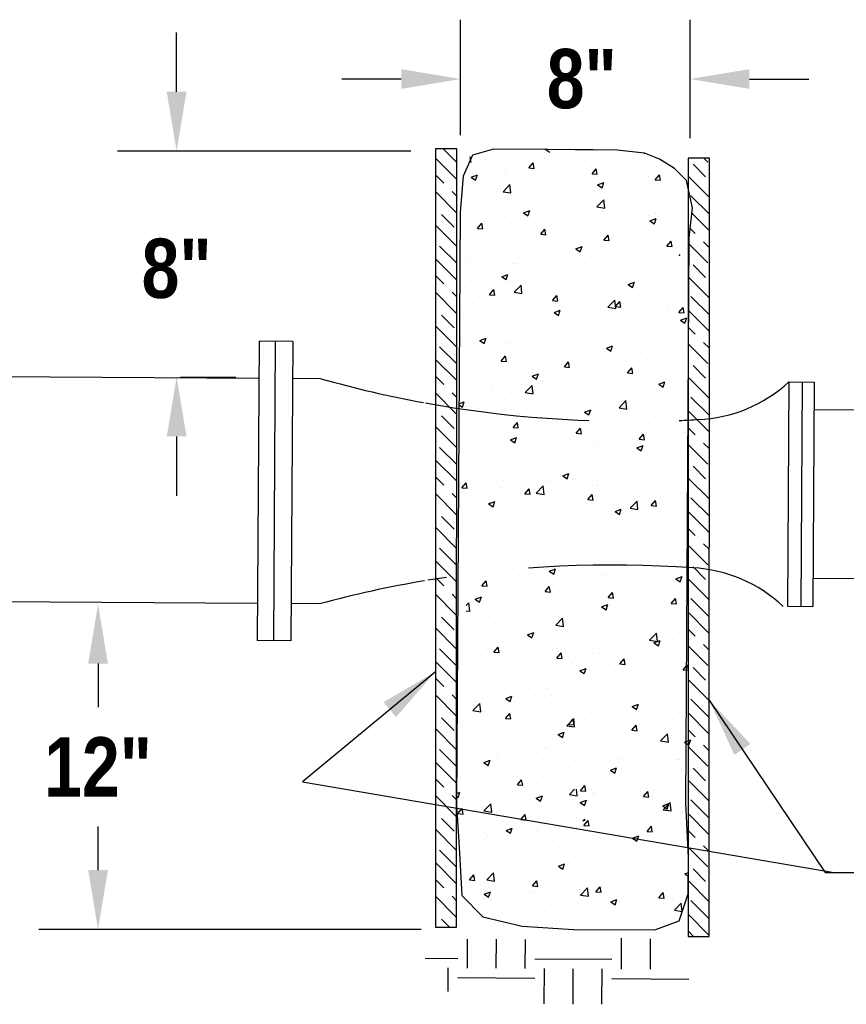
# Model space of a CAD drawing. Extents: x -4.5 to 4, y -4.5 to 6.5.
# Tile 170 of 173: x 1.1 to 2.4, y -2.2 to -0.7. Entities that reach past the tile are written whole.
import ezdxf

# ---------------------------------------------------------------- set-up
doc = ezdxf.new("R2010")
doc.units = 0
doc.header["$MEASUREMENT"] = 0
doc.linetypes.add('HIDDEN', pattern=[0.375, 0.25, -0.125])
doc.layers.get('0').update_dxf_attribs({"linetype": 'CONTINUOUS'})
doc.layers.get('DEFPOINTS').update_dxf_attribs({"linetype": 'CONTINUOUS'})
for name, color, linetype in [('DETAILS', 7, 'CONTINUOUS'), ('DIMENSIONS', 7, 'CONTINUOUS'), ('WATERLINE', 5, 'CONTINUOUS')]:
    doc.layers.add(name, color=color, linetype=linetype)
doc.styles.add('TECHNICAL', font='techb___.ttf')
doc.dimstyles.get("Standard").update_dxf_attribs({"dimtxt": 0.18, "dimasz": 0.18, "dimexe": 0.18, "dimexo": 0.0625, "dimgap": 0.09, "dimtad": 0, "dimtih": 1, "dimtoh": 1, "dimdec": 4, "dimzin": 0, "dimdsep": 46, "dimtxsty": 'Standard', "dimcen": 0.09, "dimadec": 0, "dimazin": 0, "dimtfac": 1, "dimtdec": 4, "dimtofl": 0, "dimtmove": 0, "dimatfit": 3, "dimfxl": 1, "dimtolj": 1, "dimtzin": 0, "dimarcsym": 0})
pattern_1 = [(135, (0.07666, -2.59045), (0.0381838, 0.0381838), [0.09, -0.018]), (135, (0.102116, -2.59045), (0.0381838, 0.0381838), [0.054, -0.0135, 0.027, -0.0135]), (135, (0.133936, -2.596814), (0.0381838, 0.0381838), [0.09, -0.018])]

# ---------------------------------------------------------------- blocks, each defined once
blk = doc.blocks.new('*X1')
at = {"color": 0}
for p, q in [((509.5, 299.52), (509.5, 299.52)), ((506.27, 298.4), (506.27, 298.4)), ((510.45, 298.14), (511.16, 298.41)), ((510.95, 297.81), (511.16, 298.41)), ((514.84, 299.29), (514.84, 299.29)), ((515.91, 298.8), (515.91, 298.8)), ((518.84, 298.56), (518.84, 298.56)), ((520.18, 299.07), (520.18, 299.07)), ((520.96, 299.44), (520.96, 299.44)), ((521.34, 298.89), (521.34, 298.89)), ((522.52, 298.67), (522.52, 298.67)), ((525.13, 299.39), (525.13, 299.39)), ((525.52, 298.84), (525.52, 298.84)), ((505.58, 297.35), (505.58, 297.35)), ((510.45, 298.14), (510.95, 297.81)), ((510.77, 298.1), (510.77, 298.1)), ((511.61, 298.18), (511.61, 298.18)), ((512.52, 297.73), (512.52, 297.73)), ((516.69, 297.67), (516.69, 297.67)), ((516.95, 297.95), (516.95, 297.95)), ((522.29, 297.72), (522.29, 297.72)), ((524.83, 297.34), (525.53, 297.61)), ((524.83, 297.34), (525.32, 297.01)), ((525.32, 297), (525.53, 297.61)), ((502.81, 296.43), (503.29, 297.01)), ((502.81, 296.43), (503.41, 296.38)), ((503.41, 296.38), (503.29, 297.01)), ((506.23, 296.9), (506.23, 296.9)), ((508.73, 297.23), (508.73, 297.23)), ((509.98, 295.81), (510.46, 296.38)), ((510.58, 295.75), (510.46, 296.38)), ((510.86, 296.67), (510.86, 296.67)), ((526.03, 296.86), (526.03, 296.86)), ((502.05, 294.92), (502.75, 295.18)), ((502.55, 294.58), (502.75, 295.18)), ((505.03, 295.66), (505.03, 295.66)), ((509.98, 295.81), (510.58, 295.75)), ((515.79, 295.47), (515.79, 295.47)), ((517.16, 295.18), (517.64, 295.75)), ((517.16, 295.18), (517.75, 295.13)), ((517.75, 295.13), (517.64, 295.75)), ((520.84, 296.11), (520.84, 296.11)), ((522.5, 295.45), (522.5, 295.45)), ((524.33, 294.55), (524.81, 295.13)), ((524.93, 294.5), (524.81, 295.13)), ((501.04, 294.18), (501.32, 294.48)), ((501.43, 293.53), (501.32, 294.48)), ((502.05, 294.92), (502.55, 294.58)), ((502.18, 294.66), (502.18, 294.66)), ((505.46, 294.02), (505.46, 294.02)), ((507.51, 294.44), (507.51, 294.44)), ((510.65, 294.77), (510.65, 294.77)), ((512.85, 294.21), (512.85, 294.21)), ((516.2, 294.62), (516.2, 294.62)), ((516.42, 294.12), (517.12, 294.38)), ((516.42, 294.12), (516.92, 293.78)), ((516.92, 293.78), (517.12, 294.38)), ((518.19, 293.99), (518.19, 293.99)), ((518.71, 294.95), (518.71, 294.95)), ((524.33, 294.55), (524.93, 294.5)), ((501.04, 293.59), (501.43, 293.53)), ((503.6, 292.96), (503.6, 292.96)), ((506.1, 293.29), (506.1, 293.29)), ((509.89, 293.79), (509.89, 293.79)), ((511.21, 292.01), (511.99, 292.82)), ((512.1, 291.87), (511.99, 292.82)), ((523.53, 293.76), (523.53, 293.76)), ((525.91, 293.53), (525.91, 293.53)), ((511.21, 292.01), (512.1, 291.87)), ((515.66, 292.14), (515.66, 292.14)), ((516.28, 291.7), (516.28, 291.7)), ((520.72, 292.78), (520.72, 292.78)), ((522.11, 292.7), (522.11, 292.7)), ((526.18, 292.34), (526.18, 292.34)), ((505.34, 290.69), (505.34, 290.69)), ((508.02, 290.89), (508.72, 291.16)), ((508.02, 290.89), (508.52, 290.55)), ((508.52, 290.55), (508.72, 291.16)), ((510.45, 290.7), (510.45, 290.7)), ((510.53, 291.44), (510.53, 291.44)), ((513.57, 290.68), (513.57, 290.68)), ((516.08, 291.01), (516.08, 291.01)), ((519.86, 291.5), (519.86, 291.5)), ((521.89, 290.36), (522.67, 291.17)), ((522.78, 290.22), (522.67, 291.17)), ((504.2, 288.91), (504.68, 289.49)), ((504.61, 289.7), (504.61, 289.7)), ((504.8, 288.86), (504.68, 289.49)), ((507.26, 289.84), (507.26, 289.84)), ((518.67, 289.5), (518.67, 289.5)), ((520.59, 289.45), (520.59, 289.45)), ((521.89, 290.36), (522.78, 290.22)), ((522.39, 290.09), (523.09, 290.36)), ((522.39, 290.09), (522.89, 289.75)), ((522.89, 289.75), (523.09, 290.36)), ((524.51, 290.51), (524.51, 290.51)), ((525.79, 290.2), (525.79, 290.2)), ((503.47, 289.35), (503.47, 289.35)), ((504.2, 288.91), (504.8, 288.86)), ((505.57, 289.33), (505.57, 289.33)), ((510.9, 289.1), (510.9, 289.1)), ((511.37, 288.28), (511.85, 288.86)), ((511.97, 288.23), (511.85, 288.86)), ((512.84, 288.5), (512.84, 288.5)), ((515.54, 288.81), (515.54, 288.81)), ((516.24, 288.88), (516.24, 288.88)), ((521.58, 288.65), (521.58, 288.65)), ((523.55, 288.39), (523.55, 288.39)), ((526.05, 288.72), (526.05, 288.72)), ((526.92, 288.42), (526.92, 288.42)), ((502.34, 288.21), (502.34, 288.21)), ((505.21, 287.36), (505.21, 287.36)), ((507.01, 287.5), (507.01, 287.5)), ((507.67, 287.98), (507.67, 287.98)), ((510.41, 288.11), (510.41, 288.11)), ((511.37, 288.28), (511.97, 288.23)), ((513.01, 287.76), (513.01, 287.76)), ((517.23, 287.56), (517.23, 287.56)), ((518.35, 287.53), (518.35, 287.53)), ((518.54, 287.66), (519.02, 288.23)), ((518.54, 287.66), (519.14, 287.6)), ((519.14, 287.6), (519.02, 288.23)), ((523.69, 287.31), (523.69, 287.31)), ((525.72, 287.03), (526.2, 287.6)), ((526.31, 286.98), (526.2, 287.6)), ((501.18, 286.5), (501.18, 286.5)), ((510.94, 286.73), (510.94, 286.73)), ((513.45, 287.06), (513.45, 287.06)), ((513.99, 286.86), (514.69, 287.13)), ((513.99, 286.86), (514.49, 286.53)), ((514.49, 286.53), (514.69, 287.13)), ((520.47, 286.13), (520.47, 286.13)), ((525.67, 286.87), (525.67, 286.87)), ((525.72, 287.03), (526.31, 286.98)), ((504.63, 285.9), (504.63, 285.9)), ((515.42, 285.48), (515.42, 285.48)), ((516.66, 285), (516.66, 285)), ((522.49, 286), (522.49, 286)), ((503.58, 284.24), (503.58, 284.24)), ((505.09, 284.03), (505.09, 284.03)), ((505.59, 283.64), (506.29, 283.91)), ((506.09, 283.3), (506.29, 283.91)), ((508.92, 284.02), (508.92, 284.02)), ((510.29, 284.78), (510.29, 284.78)), ((510.83, 284), (510.83, 284)), ((520.92, 284.45), (520.92, 284.45)), ((523.42, 284.78), (523.42, 284.78)), ((501.87, 282.27), (502.65, 283.08)), ((502.76, 282.13), (502.65, 283.08)), ((505, 283), (505, 283)), ((505.59, 283.64), (506.09, 283.3)), ((508.31, 282.79), (508.31, 282.79)), ((510.82, 283.12), (510.82, 283.12)), ((514.25, 283.79), (514.25, 283.79)), ((514.6, 283.62), (514.6, 283.62)), ((519.59, 283.57), (519.59, 283.57)), ((519.96, 282.84), (520.66, 283.11)), ((519.96, 282.84), (520.46, 282.5)), ((520.35, 282.8), (520.35, 282.8)), ((520.46, 282.5), (520.66, 283.11)), ((524.93, 283.34), (524.93, 283.34)), ((525.54, 283.55), (525.54, 283.55)), ((501.87, 282.27), (502.76, 282.13)), ((502, 281.96), (502, 281.96)), ((505.58, 281.39), (506.07, 281.96)), ((506.18, 281.34), (506.07, 281.96)), ((515.3, 282.16), (515.3, 282.16)), ((504.97, 280.7), (504.97, 280.7)), ((505.58, 281.39), (506.18, 281.34)), ((510.16, 281.45), (510.16, 281.45)), ((512.54, 280.61), (513.32, 281.43)), ((512.54, 280.61), (513.43, 280.48)), ((512.76, 280.76), (513.24, 281.34)), ((512.76, 280.76), (513.36, 280.71)), ((513.36, 280.71), (513.24, 281.34)), ((513.43, 280.48), (513.32, 281.43)), ((519.93, 280.14), (520.41, 280.71)), ((520.53, 280.08), (520.41, 280.71)), ((520.79, 280.83), (520.79, 280.83)), ((524.58, 281.33), (524.58, 281.33)), ((511.56, 279.61), (512.26, 279.88)), ((511.56, 279.61), (512.06, 279.28)), ((511.97, 279.67), (511.97, 279.67)), ((512.06, 279.28), (512.26, 279.88)), ((518.29, 280.5), (518.29, 280.5)), ((519.93, 280.14), (520.53, 280.08)), ((520.23, 279.47), (520.23, 279.47)), ((522.08, 280.04), (522.08, 280.04)), ((523.21, 278.96), (523.99, 279.77)), ((524.1, 278.82), (523.99, 279.77)), ((525.42, 280.22), (525.42, 280.22)), ((501.63, 279.13), (501.63, 279.13)), ((505.68, 278.84), (505.68, 278.84)), ((506.97, 278.91), (506.97, 278.91)), ((508.19, 279.17), (508.19, 279.17)), ((512.31, 278.68), (512.31, 278.68)), ((515.18, 278.83), (515.18, 278.83)), ((516.25, 279.04), (516.25, 279.04)), ((517.64, 278.46), (517.64, 278.46)), ((523.21, 278.96), (524.1, 278.82)), ((525.93, 278.81), (526.63, 279.08)), ((525.93, 278.81), (526.43, 278.48)), ((526.43, 278.48), (526.63, 279.08)), ((503.74, 277.79), (503.74, 277.79)), ((504.85, 277.37), (504.85, 277.37)), ((509.08, 277.56), (509.08, 277.56)), ((510.04, 278.12), (510.04, 278.12)), ((510.42, 278.04), (510.42, 278.04)), ((514.41, 277.34), (514.41, 277.34)), ((521.95, 277.39), (521.95, 277.39)), ((522.98, 278.23), (522.98, 278.23)), ((524.48, 277.84), (524.48, 277.84)), ((503.16, 276.39), (503.86, 276.66)), ((503.16, 276.39), (503.65, 276.05)), ((503.65, 276.05), (503.86, 276.66)), ((504.58, 277.04), (504.58, 277.04)), ((515.66, 276.56), (515.66, 276.56)), ((518.16, 276.89), (518.16, 276.89)), ((518.64, 276.84), (518.64, 276.84)), ((519.75, 277.11), (519.75, 277.11)), ((520.11, 276.14), (520.11, 276.14)), ((525.09, 276.89), (525.09, 276.89)), ((525.3, 276.89), (525.3, 276.89)), ((505.55, 275.23), (505.55, 275.23)), ((509.34, 275.73), (509.34, 275.73)), ((512.81, 275.84), (512.81, 275.84)), ((515.06, 275.5), (515.06, 275.5)), ((517.53, 275.59), (518.23, 275.85)), ((517.53, 275.59), (518.02, 275.25)), ((518.02, 275.25), (518.23, 275.85)), ((501.15, 273.84), (501.15, 273.84)), ((503.05, 274.9), (503.05, 274.9)), ((504.73, 274.04), (504.73, 274.04)), ((504.98, 273.82), (504.98, 273.82)), ((506.97, 273.87), (507.45, 274.44)), ((506.97, 273.87), (507.57, 273.82)), ((506.98, 274.84), (506.98, 274.84)), ((507.57, 273.82), (507.45, 274.44)), ((509.92, 274.79), (509.92, 274.79)), ((514.15, 273.24), (514.63, 273.82)), ((514.74, 273.19), (514.63, 273.82)), ((525.63, 274.27), (525.63, 274.27)), ((510.32, 273.6), (510.32, 273.6)), ((514.15, 273.24), (514.74, 273.19)), ((515.53, 272.94), (515.53, 272.94)), ((515.65, 273.37), (515.65, 273.37)), ((519.32, 273.44), (519.32, 273.44)), ((519.99, 272.81), (519.99, 272.81)), ((520.99, 273.15), (520.99, 273.15)), ((521.32, 272.61), (521.8, 273.19)), ((521.92, 272.56), (521.8, 273.19)), ((522.46, 273.34), (522.46, 273.34)), ((525.18, 273.56), (525.18, 273.56)), ((526.33, 272.92), (526.33, 272.92)), ((503.19, 270.87), (503.97, 271.68)), ((504.08, 270.73), (503.97, 271.68)), ((506.71, 271.78), (506.71, 271.78)), ((509.12, 272.36), (509.82, 272.63)), ((509.12, 272.36), (509.62, 272.03)), ((509.62, 272.02), (509.82, 272.63)), ((513.03, 272.61), (513.03, 272.61)), ((514.93, 272.17), (514.93, 272.17)), ((516.63, 272.34), (516.63, 272.34)), ((521.32, 272.61), (521.92, 272.56)), ((523.5, 271.56), (524.2, 271.83)), ((523.99, 271.22), (524.2, 271.83)), ((502.92, 271.28), (502.92, 271.28)), ((503.19, 270.87), (504.08, 270.74)), ((504.61, 270.72), (504.61, 270.72)), ((509.8, 271.46), (509.8, 271.46)), ((510.8, 271.34), (510.8, 271.34)), ((523.5, 271.56), (523.99, 271.22)), ((525.51, 270.66), (525.51, 270.66)), ((504.97, 270.34), (504.97, 270.34)), ((514.44, 269.82), (514.64, 270.03)), ((514.67, 269.82), (514.64, 270.03)), ((523, 270.33), (523, 270.33)), ((525.06, 270.23), (525.06, 270.23))]:
    blk.add_line(p, q, dxfattribs=at)
blk = doc.blocks.new('*D2')
at = {"layer": 'DEFPOINTS', "color": 0, "transparency": 16777216}
for p in [(1.2319, -1.5494), (1.4549, -1.5494), (1.7538, -2.0426)]:
    blk.add_point(p, dxfattribs=at)
at = {"layer": 'DIMENSIONS', "color": 0, "lineweight": -2, "transparency": 16777216}
for p, q in [((1.2319, -1.6394), (1.2319, -1.7055)), ((1.2319, -1.9526), (1.2319, -1.8865)), ((1.7225, -2.0426), (1.1419, -2.0426))]:
    blk.add_line(p, q, dxfattribs=at)
at = {"layer": 'DIMENSIONS', "color": 0, "transparency": 16777216}
for points in [[(1.2169, -1.6394), (1.2469, -1.6394), (1.2319, -1.5494)], [(1.2169, -1.9526), (1.2469, -1.9526), (1.2319, -2.0426)]]:
    blk.add_solid(points, dxfattribs=at)
at = {"layer": 'DIMENSIONS', "color": 7, "transparency": 16777216, "insert": (1.2319, -1.796), "char_height": 0.09, "attachment_point": 5, "style": 'TECHNICAL'}
blk.add_mtext('\\A1;12"', dxfattribs=at)
blk = doc.blocks.new('*D4')
at = {"layer": 'DEFPOINTS', "color": 0, "transparency": 16777216}
for p in [(1.3512, -0.8616), (1.7379, -0.8616), (1.3261, -1.2046)]:
    blk.add_point(p, dxfattribs=at)
at = {"layer": 'DIMENSIONS', "color": 0, "lineweight": -2, "transparency": 16777216}
for p, q in [((1.3512, -0.7716), (1.3512, -0.6816)), ((1.7066, -0.8616), (1.2612, -0.8616)), ((1.3573, -1.2046), (1.4412, -1.2046)), ((1.3512, -1.2946), (1.3512, -1.3846))]:
    blk.add_line(p, q, dxfattribs=at)
at = {"layer": 'DIMENSIONS', "color": 0, "transparency": 16777216}
for points in [[(1.3362, -0.7716), (1.3662, -0.7716), (1.3512, -0.8616)], [(1.3362, -1.2946), (1.3662, -1.2946), (1.3512, -1.2046)]]:
    blk.add_solid(points, dxfattribs=at)
at = {"layer": 'DIMENSIONS', "color": 7, "transparency": 16777216, "insert": (1.3512, -1.0402), "char_height": 0.09, "attachment_point": 5, "style": 'TECHNICAL'}
blk.add_mtext('\\A1;8"', dxfattribs=at)
blk = doc.blocks.new('*D5')
at = {"layer": 'DEFPOINTS', "color": 0, "transparency": 16777216}
for p in [(2.131, -0.7524), (1.7823, -0.8687), (2.131, -0.8734)]:
    blk.add_point(p, dxfattribs=at)
at = {"layer": 'DIMENSIONS', "color": 0, "lineweight": -2, "transparency": 16777216}
for p, q in [((1.7823, -0.8374), (1.7823, -0.6624)), ((2.131, -0.8421), (2.131, -0.6624)), ((1.6923, -0.7524), (1.6023, -0.7524)), ((2.221, -0.7524), (2.311, -0.7524))]:
    blk.add_line(p, q, dxfattribs=at)
at = {"layer": 'DIMENSIONS', "color": 0, "transparency": 16777216}
for points in [[(1.6923, -0.7374), (1.6923, -0.7674), (1.7823, -0.7524)], [(2.221, -0.7374), (2.221, -0.7674), (2.131, -0.7524)]]:
    blk.add_solid(points, dxfattribs=at)
at = {"layer": 'DIMENSIONS', "color": 7, "transparency": 16777216, "insert": (1.9664, -0.7524), "char_height": 0.09, "attachment_point": 5, "style": 'TECHNICAL'}
blk.add_mtext('\\A1;8"', dxfattribs=at)

msp = doc.modelspace()

# ---------------------------------------------------------------- hatches: boundary and pattern name
at = {"layer": 'DIMENSIONS'}
h = msp.add_hatch(dxfattribs=at)
h.set_pattern_fill('GOST_WOOD', color=256, scale=0.009, angle=45)
h.set_pattern_definition(pattern_1)
h.paths.add_polyline_path([(1.77653, -0.85844), (1.7443, -0.85844), (1.74423, -1.24653, 0.004758), (1.77646, -1.25177)])
h.paths.add_polyline_path([(1.77646, -1.25177, -0.004758), (1.74423, -1.24653), (1.74419, -1.51105, -0.0047487), (1.77642, -1.50624)])
h.paths.add_polyline_path([(1.77642, -1.50624, 0.0047487), (1.74419, -1.51105), (1.74409, -2.03935), (1.77632, -2.03935), (1.77636, -1.85714), (1.77613, -1.85371), (1.77636, -1.81507)])
h = msp.add_hatch(dxfattribs=at)
h.set_pattern_fill('GOST_WOOD', color=256, scale=0.009, angle=45)
h.set_pattern_definition(pattern_1)
h.paths.add_polyline_path([(2.16022, -0.87255), (2.12799, -0.87255), (2.12799, -0.9182), (2.13438, -0.94778), (2.12952, -0.99354), (2.12793, -1.25905), (2.12792, -1.26979, 0.0022115), (2.14308, -1.26896, 0.019899), (2.16015, -1.26762)])
h.paths.add_polyline_path([(2.16015, -1.26762, -0.019899), (2.14308, -1.26896, -0.0022115), (2.12792, -1.26979), (2.12789, -1.49357, -0.0010506), (2.13508, -1.49407, -0.0292736), (2.16011, -1.49682)])
h.paths.add_polyline_path([(2.12781, -1.92063), (2.12846, -1.93367), (2.12813, -1.98861), (2.1278, -1.98957), (2.12779, -2.05346), (2.16002, -2.05346), (2.16011, -1.49682, 0.0292736), (2.13508, -1.49407, 0.0010506), (2.12789, -1.49357)])

# ---------------------------------------------------------------- linework, layer by layer
at = {"layer": 'DETAILS'}
for p, q in [((1.83251, -0.85897), (1.80038, -0.86794)), ((1.91498, -0.85947), (1.83251, -0.85897)), ((1.91105, -0.85879), (1.91768, -0.86332)), ((1.95621, -0.85971), (1.91498, -0.85947)), ((1.9837, -0.85988), (1.95621, -0.85971)), ((2.02036, -0.8601), (1.9837, -0.85988)), ((1.98741, -0.86058), (1.98741, -0.86058)), ((2.00199, -0.86435), (2.00199, -0.86435)), ((2.06156, -0.86493), (2.02036, -0.8601)), ((2.08442, -0.87422), (2.06156, -0.86493)), ((1.80038, -0.86794), (1.78644, -0.8999)), ((1.79828, -0.87905), (1.79679, -0.87066)), ((1.82026, -0.87506), (1.82026, -0.87506)), ((1.88612, -0.88726), (1.89261, -0.87962)), ((1.8916, -0.8785), (1.8916, -0.8785)), ((1.89411, -0.88801), (1.89261, -0.87962)), ((1.90937, -0.8735), (1.90937, -0.8735)), ((1.9333, -0.87334), (1.9333, -0.87334)), ((1.93636, -0.87949), (1.93636, -0.87949)), ((1.96985, -0.87529), (1.96985, -0.87529)), ((2.02051, -0.86892), (2.02051, -0.86892)), ((2.10724, -0.88809), (2.08442, -0.87422)), ((1.79625, -0.8911), (1.79625, -0.8911)), ((1.83134, -0.88641), (1.83134, -0.88641)), ((1.84834, -0.89318), (1.84834, -0.89318)), ((1.85187, -0.8901), (1.85187, -0.8901)), ((1.86382, -0.88295), (1.86382, -0.88295)), ((1.88612, -0.88726), (1.8941, -0.888)), ((1.96294, -0.88195), (1.96294, -0.88195)), ((1.98195, -0.89622), (1.98844, -0.88858)), ((1.98195, -0.89622), (1.98993, -0.89697)), ((1.98993, -0.89697), (1.98844, -0.88859)), ((2.01926, -0.89012), (2.01926, -0.89012)), ((2.03427, -0.88539), (2.03427, -0.88539)), ((2.10561, -0.88883), (2.10561, -0.88883)), ((2.12546, -0.90652), (2.10724, -0.88809)), ((1.78644, -0.8999), (1.78153, -0.95482)), ((1.79848, -0.90123), (1.80786, -0.89769)), ((1.79848, -0.90123), (1.8051, -0.90576)), ((1.80121, -0.89646), (1.80121, -0.89646)), ((1.80511, -0.90576), (1.80787, -0.8977)), ((1.91967, -0.89663), (1.91967, -0.89663)), ((1.94123, -0.90304), (1.94123, -0.90304)), ((1.99052, -0.91309), (1.9999, -0.90955)), ((1.99101, -0.90007), (1.99101, -0.90007)), ((1.99715, -0.91762), (1.9999, -0.90956)), ((2.0001, -0.90883), (2.0001, -0.90883)), ((2.06235, -0.90351), (2.06235, -0.90351)), ((2.06767, -0.90068), (2.06767, -0.90068)), ((2.06952, -0.91083), (2.06952, -0.91083)), ((2.07777, -0.90519), (2.08426, -0.89754)), ((2.07777, -0.90519), (2.08576, -0.90593)), ((2.08576, -0.90594), (2.08427, -0.89755)), ((2.10301, -0.90662), (2.10301, -0.90662)), ((2.13438, -0.94778), (2.12546, -0.90652)), ((1.84688, -0.92331), (1.85736, -0.91252)), ((1.84688, -0.92331), (1.85876, -0.92523)), ((1.85876, -0.92523), (1.85736, -0.91253)), ((1.86319, -0.91595), (1.86319, -0.91595)), ((1.93141, -0.91783), (1.93141, -0.91783)), ((1.98503, -0.92143), (1.98503, -0.92143)), ((1.99052, -0.91309), (1.99714, -0.91761)), ((1.78516, -0.92886), (1.78516, -0.92886)), ((1.79436, -0.93559), (1.79436, -0.93559)), ((1.86192, -0.92744), (1.86192, -0.92744)), ((1.90088, -0.932), (1.90088, -0.932)), ((1.93437, -0.9278), (1.93437, -0.9278)), ((1.98941, -0.94629), (1.99989, -0.9355)), ((2.00129, -0.94821), (1.99989, -0.93551)), ((2.07003, -0.93721), (2.07003, -0.93721)), ((1.78153, -0.95482), (1.77613, -1.85371)), ((1.79326, -0.94285), (1.79326, -0.94285)), ((1.81639, -0.94261), (1.81639, -0.94261)), ((1.8646, -0.94629), (1.8646, -0.94629)), ((1.87795, -0.95553), (1.88733, -0.95199)), ((1.87795, -0.95553), (1.88457, -0.96005)), ((1.88457, -0.96006), (1.88733, -0.952)), ((1.93593, -0.94973), (1.93593, -0.94973)), ((1.98941, -0.94629), (2.00129, -0.94821)), ((1.992, -0.95012), (1.992, -0.95012)), ((1.99821, -0.95332), (1.99821, -0.95332)), ((2.00727, -0.95318), (2.00727, -0.95318)), ((2.06578, -0.94517), (2.06578, -0.94517)), ((2.11819, -0.95277), (2.11819, -0.95277)), ((2.12952, -0.99354), (2.13438, -0.94778)), ((1.91396, -0.96304), (1.91396, -0.96304)), ((1.92952, -0.96232), (1.92952, -0.96232)), ((2.03404, -0.96334), (2.03404, -0.96334)), ((2.06753, -0.95913), (2.06753, -0.95913)), ((2.06999, -0.96739), (2.07937, -0.96385)), ((2.06999, -0.96739), (2.07661, -0.97191)), ((2.07661, -0.97192), (2.07937, -0.96386)), ((2.07861, -0.95662), (2.07861, -0.95662)), ((1.79246, -0.98008), (1.79246, -0.98008)), ((1.80824, -0.97895), (1.81473, -0.97131)), ((1.80824, -0.97895), (1.81622, -0.9797)), ((1.81622, -0.9797), (1.81473, -0.97132)), ((1.83593, -0.97595), (1.83593, -0.97595)), ((1.86003, -0.97193), (1.86003, -0.97193)), ((1.8654, -0.98451), (1.8654, -0.98451)), ((1.89889, -0.98031), (1.89889, -0.98031)), ((1.90406, -0.98791), (1.91055, -0.98027)), ((1.91205, -0.98867), (1.91056, -0.98028)), ((1.94955, -0.97394), (1.94955, -0.97394)), ((1.90406, -0.98791), (1.91205, -0.98866)), ((1.99631, -0.99781), (1.99631, -0.99781)), ((1.99989, -0.99688), (2.00638, -0.98924)), ((1.99989, -0.99688), (2.00787, -0.99763)), ((2.00788, -0.99763), (2.00638, -0.98924)), ((2.06388, -0.98966), (2.06388, -0.98966)), ((2.09571, -1.00584), (2.1022, -0.9982)), ((2.1037, -1.0066), (2.10221, -0.99821)), ((2.12437, -1.85122), (2.12952, -0.99354)), ((1.83815, -1.01444), (1.83815, -1.01444)), ((1.92763, -1.00681), (1.92763, -1.00681)), ((1.95741, -1.00983), (1.96679, -1.00629)), ((1.95741, -1.00983), (1.96404, -1.01435)), ((1.96404, -1.01436), (1.9668, -1.00629)), ((2.03205, -1.01164), (2.03205, -1.01164)), ((2.08271, -1.00528), (2.08271, -1.00528)), ((2.09571, -1.00584), (2.1037, -1.00659)), ((1.79057, -1.02457), (1.79057, -1.02457)), ((1.79489, -1.02912), (1.79489, -1.02912)), ((1.85814, -1.01642), (1.85814, -1.01642)), ((1.90949, -1.01788), (1.90949, -1.01788)), ((1.91407, -1.02645), (1.91407, -1.02645)), ((1.98083, -1.02132), (1.98083, -1.02132)), ((1.986, -1.02985), (1.986, -1.02985)), ((1.99856, -1.01585), (1.99856, -1.01585)), ((2.05217, -1.02477), (2.05217, -1.02477)), ((2.06403, -1.01693), (2.06403, -1.01693)), ((2.12351, -1.02821), (2.12351, -1.02821)), ((1.82992, -1.03702), (1.82992, -1.03702)), ((1.86341, -1.03282), (1.86341, -1.03282)), ((1.86623, -1.03256), (1.86623, -1.03256)), ((1.90796, -1.04276), (1.90796, -1.04276)), ((1.93757, -1.03601), (1.93757, -1.03601)), ((1.99442, -1.0423), (1.99442, -1.0423)), ((2.00891, -1.03945), (2.00891, -1.03945)), ((2.06199, -1.03415), (2.06199, -1.03415)), ((2.08025, -1.04289), (2.08025, -1.04289)), ((1.82993, -1.05567), (1.82993, -1.05567)), ((1.84484, -1.05226), (1.85422, -1.04873)), ((1.84484, -1.05226), (1.85146, -1.05679)), ((1.85147, -1.05679), (1.85423, -1.04873)), ((1.92573, -1.0513), (1.92573, -1.0513)), ((2.01785, -1.05939), (2.01785, -1.05939)), ((2.03688, -1.06412), (2.04626, -1.06059)), ((2.0435, -1.06865), (2.04626, -1.06059)), ((2.04723, -1.05779), (2.04723, -1.05779)), ((2.09589, -1.04648), (2.09589, -1.04648)), ((1.78868, -1.06906), (1.78868, -1.06906)), ((1.82618, -1.07961), (1.83267, -1.07197)), ((1.83417, -1.08036), (1.83267, -1.07197)), ((1.85625, -1.0609), (1.85625, -1.0609)), ((1.86369, -1.07575), (1.87417, -1.06496)), ((1.87557, -1.07767), (1.87417, -1.06497)), ((1.93982, -1.0723), (1.93982, -1.0723)), ((1.96308, -1.06836), (1.96308, -1.06836)), ((1.99657, -1.06415), (1.99657, -1.06415)), ((2.03688, -1.06412), (2.0435, -1.06865)), ((1.79443, -1.08953), (1.79443, -1.08953)), ((1.81115, -1.08222), (1.81115, -1.08222)), ((1.82618, -1.07961), (1.83416, -1.08036)), ((1.82792, -1.08533), (1.82792, -1.08533)), ((1.86178, -1.08521), (1.86178, -1.08521)), ((1.86369, -1.07575), (1.87557, -1.07767)), ((1.87859, -1.07896), (1.87859, -1.07896)), ((1.88249, -1.08567), (1.88249, -1.08567)), ((1.92201, -1.08857), (1.9285, -1.08093)), ((1.92201, -1.08857), (1.92999, -1.08932)), ((1.92999, -1.08932), (1.9285, -1.08094)), ((1.95383, -1.08911), (1.95383, -1.08911)), ((1.99253, -1.08679), (1.99253, -1.08679)), ((2.00622, -1.09873), (2.01669, -1.08795)), ((2.0181, -1.10065), (2.0167, -1.08795)), ((2.01783, -1.09754), (2.02432, -1.0899)), ((2.02582, -1.09829), (2.02433, -1.0899)), ((2.0601, -1.07864), (2.0601, -1.07864)), ((1.78375, -1.09813), (1.78375, -1.09813)), ((1.85435, -1.10539), (1.85435, -1.10539)), ((1.92384, -1.09579), (1.92384, -1.09579)), ((1.92431, -1.10656), (1.93369, -1.10303)), ((1.93093, -1.11109), (1.93369, -1.10303)), ((2.00622, -1.09873), (2.01809, -1.10065)), ((2.01783, -1.09754), (2.02582, -1.09828)), ((2.02517, -1.09255), (2.02517, -1.09255)), ((2.09624, -1.0997), (2.09624, -1.0997)), ((2.09651, -1.096), (2.09651, -1.096)), ((2.11366, -1.1065), (2.12015, -1.09886)), ((2.12165, -1.10725), (2.12015, -1.09886)), ((1.78678, -1.11354), (1.78678, -1.11354)), ((1.92431, -1.10656), (1.93093, -1.11109)), ((1.96108, -1.11666), (1.96108, -1.11666)), ((1.99059, -1.11939), (1.99059, -1.11939)), ((2.01175, -1.1103), (2.01175, -1.1103)), ((2.06862, -1.10647), (2.06862, -1.10647)), ((2.11366, -1.1065), (2.12164, -1.10725)), ((2.11635, -1.11842), (2.12573, -1.11488)), ((2.11635, -1.11842), (2.12297, -1.12295)), ((2.12297, -1.12295), (2.12573, -1.11489)), ((2.12769, -1.11352), (2.12769, -1.11352)), ((1.84311, -1.13148), (1.84311, -1.13148)), ((1.91255, -1.1323), (1.91255, -1.1323)), ((1.92759, -1.12087), (1.92759, -1.12087)), ((1.99064, -1.13128), (1.99064, -1.13128)), ((2.05821, -1.12312), (2.05821, -1.12312)), ((1.79244, -1.13784), (1.79244, -1.13784)), ((1.81174, -1.149), (1.82112, -1.14546)), ((1.81174, -1.149), (1.81836, -1.15352)), ((1.81836, -1.15353), (1.82112, -1.14547)), ((1.83452, -1.14521), (1.83452, -1.14521)), ((1.85246, -1.14988), (1.85246, -1.14988)), ((1.92195, -1.14028), (1.92195, -1.14028)), ((2.09424, -1.148), (2.09424, -1.148)), ((1.78471, -1.15037), (1.78471, -1.15037)), ((1.78489, -1.15803), (1.78489, -1.15803)), ((1.85605, -1.15382), (1.85605, -1.15382)), ((1.92739, -1.15726), (1.92739, -1.15726)), ((1.97627, -1.16281), (1.97627, -1.16281)), ((1.99873, -1.1607), (1.99873, -1.1607)), ((2.00377, -1.16086), (2.01315, -1.15732)), ((2.00377, -1.16086), (2.0104, -1.16538)), ((2.0104, -1.16539), (2.01316, -1.15733)), ((2.06075, -1.15221), (2.06075, -1.15221)), ((2.07007, -1.16415), (2.07007, -1.16415)), ((2.1258, -1.15801), (2.1258, -1.15801)), ((1.81279, -1.1685), (1.81279, -1.1685)), ((1.84412, -1.18027), (1.85061, -1.17262)), ((1.85211, -1.18102), (1.85062, -1.17263)), ((1.88413, -1.17194), (1.88413, -1.17194)), ((1.89211, -1.17338), (1.89211, -1.17338)), ((1.9256, -1.16917), (1.9256, -1.16917)), ((1.95547, -1.17538), (1.95547, -1.17538)), ((1.98874, -1.17576), (1.98874, -1.17576)), ((2.0268, -1.17883), (2.0268, -1.17883)), ((2.05631, -1.16761), (2.05631, -1.16761)), ((1.80763, -1.18399), (1.80763, -1.18399)), ((1.84412, -1.18027), (1.85211, -1.18101)), ((1.85057, -1.19437), (1.85057, -1.19437)), ((1.92006, -1.18476), (1.92006, -1.18476)), ((1.93995, -1.18923), (1.94644, -1.18159)), ((1.93995, -1.18923), (1.94793, -1.18998)), ((1.94794, -1.18998), (1.94644, -1.18159)), ((2.03577, -1.19819), (2.04226, -1.19055)), ((2.04376, -1.19895), (2.04227, -1.19056)), ((2.06262, -1.1862), (2.06262, -1.1862)), ((2.09814, -1.18227), (2.09814, -1.18227)), ((2.10943, -1.19415), (2.10943, -1.19415)), ((1.783, -1.20252), (1.783, -1.20252)), ((1.8912, -1.2033), (1.90058, -1.19976)), ((1.8912, -1.2033), (1.89782, -1.20782)), ((1.89783, -1.20783), (1.90059, -1.19977)), ((1.98459, -1.19911), (1.98459, -1.19911)), ((2.02527, -1.20472), (2.02527, -1.20472)), ((2.03577, -1.19819), (2.04376, -1.19894)), ((2.05876, -1.20051), (2.05876, -1.20051)), ((2.12391, -1.2025), (2.12391, -1.2025)), ((1.82852, -1.22494), (1.82852, -1.22494)), ((1.82905, -1.2216), (1.82905, -1.2216)), ((1.8805, -1.2282), (1.89097, -1.21741)), ((1.89012, -1.22168), (1.89012, -1.22168)), ((1.89238, -1.23012), (1.89098, -1.21741)), ((1.90655, -1.21202), (1.90655, -1.21202)), ((1.94079, -1.21532), (1.94079, -1.21532)), ((1.98685, -1.22025), (1.98685, -1.22025)), ((2.05442, -1.2121), (2.05442, -1.2121)), ((2.08324, -1.21516), (2.09262, -1.21162)), ((2.08324, -1.21516), (2.08986, -1.21968)), ((2.08986, -1.21969), (2.09262, -1.21163)), ((2.09448, -1.21574), (2.09448, -1.21574)), ((1.84868, -1.23886), (1.84868, -1.23886)), ((1.85663, -1.22589), (1.85663, -1.22589)), ((1.8805, -1.2282), (1.89237, -1.23011)), ((1.90039, -1.22505), (1.90039, -1.22505)), ((1.91816, -1.22925), (1.91816, -1.22925)), ((1.97172, -1.22849), (1.97172, -1.22849)), ((2.01644, -1.22865), (2.01644, -1.22865)), ((2.04306, -1.23193), (2.04306, -1.23193)), ((2.1144, -1.23538), (2.1144, -1.23538)), ((1.77978, -1.2453), (1.78801, -1.2422)), ((1.77978, -1.24652), (1.78525, -1.25026)), ((1.78111, -1.24701), (1.78111, -1.24701)), ((1.78525, -1.25027), (1.78801, -1.2422)), ((1.86037, -1.25448), (1.86037, -1.25448)), ((1.93841, -1.24156), (1.93841, -1.24156)), ((1.97067, -1.2576), (1.98005, -1.25406)), ((1.97729, -1.26213), (1.98005, -1.25406)), ((2.02302, -1.25118), (2.0335, -1.24039)), ((2.02302, -1.25118), (2.0349, -1.25309)), ((2.02328, -1.25302), (2.02328, -1.25302)), ((2.0349, -1.2531), (2.0335, -1.24039)), ((2.07395, -1.24666), (2.07395, -1.24666)), ((2.12201, -1.24698), (2.12201, -1.24698)), ((1.78234, -1.26739), (1.78234, -1.26739)), ((1.90531, -1.26783), (1.90531, -1.26783)), ((1.97067, -1.2576), (1.97729, -1.26212)), ((1.98496, -1.26474), (1.98496, -1.26474)), ((1.98979, -1.25723), (1.98979, -1.25723)), ((2.05253, -1.25659), (2.05253, -1.25659)), ((1.82115, -1.2784), (1.82115, -1.2784)), ((1.84678, -1.28335), (1.84678, -1.28335)), ((1.85464, -1.27419), (1.85464, -1.27419)), ((1.86207, -1.28092), (1.86856, -1.27328)), ((1.86207, -1.28092), (1.87005, -1.28167)), ((1.87005, -1.28168), (1.86856, -1.27329)), ((1.91627, -1.27374), (1.91627, -1.27374)), ((1.95789, -1.28989), (1.96438, -1.28225)), ((1.96588, -1.29064), (1.96438, -1.28225)), ((2.06721, -1.27574), (2.06721, -1.27574)), ((1.80261, -1.28975), (1.80261, -1.28975)), ((1.85809, -1.30003), (1.86748, -1.2965)), ((1.86472, -1.30456), (1.86748, -1.2965)), ((1.87395, -1.2932), (1.87395, -1.2932)), ((1.94528, -1.29664), (1.94528, -1.29664)), ((1.95789, -1.28989), (1.96588, -1.29063)), ((1.98918, -1.28865), (1.98918, -1.28865)), ((2.03847, -1.29917), (2.03847, -1.29917)), ((2.05372, -1.29885), (2.06021, -1.29121)), ((2.05372, -1.29885), (2.0617, -1.2996)), ((2.06171, -1.2996), (2.06021, -1.29122)), ((2.12012, -1.29147), (2.12012, -1.29147)), ((2.12295, -1.28856), (2.12295, -1.28856)), ((1.83068, -1.30788), (1.83068, -1.30788)), ((1.8331, -1.31448), (1.8331, -1.31448)), ((1.85809, -1.30003), (1.86472, -1.30456)), ((1.90202, -1.31132), (1.90202, -1.31132)), ((1.91114, -1.30156), (1.91114, -1.30156)), ((1.95431, -1.30974), (1.95431, -1.30974)), ((1.98307, -1.30923), (1.98307, -1.30923)), ((1.9878, -1.30553), (1.9878, -1.30553)), ((2.01662, -1.30008), (2.01662, -1.30008)), ((2.05013, -1.31189), (2.05951, -1.30836)), ((2.05013, -1.31189), (2.05675, -1.31642)), ((2.05064, -1.30108), (2.05064, -1.30108)), ((2.05676, -1.31642), (2.05952, -1.30836)), ((2.08796, -1.30353), (2.08796, -1.30353)), ((1.81916, -1.3267), (1.81916, -1.3267)), ((1.84489, -1.32783), (1.84489, -1.32783)), ((1.86982, -1.32034), (1.86982, -1.32034)), ((1.91438, -1.31823), (1.91438, -1.31823)), ((1.97336, -1.31476), (1.97336, -1.31476)), ((2.0447, -1.31821), (2.0447, -1.31821)), ((2.11604, -1.32165), (2.11604, -1.32165)), ((1.78567, -1.33091), (1.78567, -1.33091)), ((2.08747, -1.34107), (2.08747, -1.34107)), ((2.11823, -1.33596), (2.11823, -1.33596)), ((2.12096, -1.33687), (2.12096, -1.33687)), ((1.93756, -1.35433), (1.94694, -1.35079)), ((1.93756, -1.35433), (1.94418, -1.35886)), ((1.94419, -1.35886), (1.94694, -1.3508)), ((1.95232, -1.35804), (1.95232, -1.35804)), ((1.98117, -1.35372), (1.98117, -1.35372)), ((2.00298, -1.35168), (2.00298, -1.35168)), ((2.04874, -1.34557), (2.04874, -1.34557)), ((2.06121, -1.35546), (2.06121, -1.35546)), ((1.78418, -1.37262), (1.79067, -1.36498)), ((1.78418, -1.37262), (1.79217, -1.37336)), ((1.79217, -1.37337), (1.79068, -1.36498)), ((1.83434, -1.37285), (1.83434, -1.37285)), ((1.843, -1.37232), (1.843, -1.37232)), ((1.84694, -1.36098), (1.84694, -1.36098)), ((1.88001, -1.38158), (1.8865, -1.37394)), ((1.888, -1.38233), (1.8865, -1.37395)), ((1.8973, -1.38064), (1.90778, -1.36985)), ((1.90918, -1.38256), (1.90778, -1.36985)), ((1.91249, -1.36272), (1.91249, -1.36272)), ((1.91828, -1.36442), (1.91828, -1.36442)), ((1.91883, -1.36225), (1.91883, -1.36225)), ((1.98318, -1.36837), (1.98318, -1.36837)), ((1.98962, -1.36787), (1.98962, -1.36787)), ((2.06096, -1.37131), (2.06096, -1.37131)), ((1.78368, -1.37921), (1.78368, -1.37921)), ((1.88001, -1.38158), (1.88799, -1.38233)), ((1.8973, -1.38064), (1.90918, -1.38255)), ((1.90514, -1.38129), (1.90514, -1.38129)), ((1.97583, -1.39054), (1.98232, -1.3829)), ((1.98382, -1.3913), (1.98233, -1.38291)), ((2.09307, -1.385), (2.09307, -1.385)), ((2.11634, -1.38045), (2.11634, -1.38045)), ((1.82499, -1.39677), (1.83437, -1.39323)), ((1.82499, -1.39677), (1.83161, -1.40129)), ((1.82711, -1.3942), (1.82711, -1.3942)), ((1.83161, -1.4013), (1.83437, -1.39324)), ((1.9675, -1.40419), (1.9675, -1.40419)), ((1.97583, -1.39054), (1.98382, -1.39129)), ((1.97928, -1.39821), (1.97928, -1.39821)), ((2.01503, -1.39792), (2.01503, -1.39792)), ((2.03983, -1.40362), (2.05031, -1.39283)), ((2.03983, -1.40362), (2.05171, -1.40553)), ((2.04685, -1.39005), (2.04685, -1.39005)), ((2.05171, -1.40554), (2.05031, -1.39284)), ((2.05199, -1.39358), (2.05199, -1.39358)), ((2.07166, -1.39951), (2.07815, -1.39187)), ((2.07166, -1.39951), (2.07965, -1.40026)), ((2.07965, -1.40026), (2.07815, -1.39187)), ((2.08548, -1.38938), (2.08548, -1.38938)), ((1.84111, -1.41681), (1.84111, -1.41681)), ((1.88335, -1.41476), (1.88335, -1.41476)), ((1.91059, -1.40721), (1.91059, -1.40721)), ((1.91684, -1.41055), (1.91684, -1.41055)), ((1.937, -1.41083), (1.937, -1.41083)), ((2.01703, -1.40863), (2.02641, -1.40509)), ((2.01703, -1.40863), (2.02365, -1.41315)), ((2.02365, -1.41316), (2.02641, -1.4051)), ((1.79886, -1.42536), (1.79886, -1.42536)), ((1.8205, -1.42913), (1.8205, -1.42913)), ((1.85896, -1.42374), (1.85896, -1.42374)), ((2.11444, -1.42494), (2.11444, -1.42494)), ((1.78093, -1.43665), (1.78093, -1.43665)), ((1.77623, -1.83643), (1.78141, -1.83447)), ((1.77865, -1.84254), (1.78141, -1.83448)), ((1.94773, -1.83797), (1.95544, -1.83002)), ((1.95961, -1.83989), (1.95852, -1.83004)), ((1.98545, -1.83444), (1.98545, -1.83444)), ((2.02792, -1.83494), (2.02792, -1.83494)), ((1.77621, -1.84087), (1.77865, -1.84254)), ((1.80285, -1.84382), (1.80285, -1.84382)), ((1.87419, -1.84727), (1.87419, -1.84727)), ((1.89167, -1.85209), (1.89167, -1.85209)), ((1.9013, -1.845), (1.9013, -1.845)), ((1.93479, -1.8408), (1.93479, -1.8408)), ((1.94553, -1.85071), (1.94553, -1.85071)), ((1.94773, -1.83797), (1.9596, -1.83988)), ((1.96035, -1.84309), (1.96035, -1.84309)), ((1.96407, -1.84987), (1.97345, -1.84633)), ((1.96407, -1.84987), (1.97069, -1.8544)), ((1.97069, -1.8544), (1.97345, -1.84634)), ((2.09025, -1.86095), (2.10073, -1.85016)), ((2.10213, -1.86287), (2.10073, -1.85016)), ((2.12846, -1.93367), (2.12437, -1.85122)), ((1.77613, -1.85371), (1.78033, -1.91784)), ((1.77807, -1.86694), (1.78456, -1.8593)), ((1.77807, -1.86694), (1.78606, -1.86769)), ((1.78606, -1.86769), (1.78456, -1.8593)), ((1.81681, -1.85561), (1.81681, -1.85561)), ((1.82218, -1.86169), (1.82218, -1.86169)), ((1.83093, -1.86195), (1.83093, -1.86195)), ((1.90227, -1.86539), (1.90227, -1.86539)), ((2.01687, -1.85415), (2.01687, -1.85415)), ((2.05698, -1.86325), (2.05698, -1.86325)), ((2.08821, -1.8576), (2.08821, -1.8576)), ((2.09025, -1.86095), (2.10213, -1.86286)), ((2.11861, -1.86577), (2.11861, -1.86577)), ((1.8739, -1.8759), (1.88039, -1.86826)), ((1.8739, -1.8759), (1.88188, -1.87665)), ((1.88189, -1.87666), (1.88039, -1.86827)), ((1.96972, -1.88487), (1.97621, -1.87723)), ((1.97361, -1.86883), (1.97361, -1.86883)), ((1.97771, -1.88562), (1.97622, -1.87723)), ((1.97895, -1.87616), (1.97895, -1.87616)), ((2.02603, -1.87943), (2.02603, -1.87943)), ((2.03446, -1.87634), (2.03446, -1.87634)), ((2.04494, -1.87228), (2.04494, -1.87228)), ((2.06795, -1.87214), (2.06795, -1.87214)), ((2.09552, -1.86982), (2.09552, -1.86982)), ((2.11628, -1.87572), (2.11628, -1.87572)), ((1.8515, -1.89231), (1.86088, -1.88877)), ((1.8515, -1.89231), (1.85812, -1.89683)), ((1.85812, -1.89684), (1.86088, -1.88878)), ((1.88977, -1.89658), (1.88977, -1.89658)), ((1.89931, -1.89331), (1.89931, -1.89331)), ((1.90091, -1.88908), (1.90091, -1.88908)), ((1.94997, -1.88695), (1.94997, -1.88695)), ((1.95846, -1.88758), (1.95846, -1.88758)), ((1.96972, -1.88487), (1.97771, -1.88562)), ((2.06555, -1.89383), (2.07204, -1.88619)), ((2.06555, -1.89383), (2.07354, -1.89458)), ((2.07354, -1.89458), (2.07204, -1.8862)), ((2.08883, -1.89279), (2.08883, -1.89279)), ((1.78133, -1.90812), (1.78133, -1.90812)), ((1.82029, -1.90618), (1.82029, -1.90618)), ((1.82288, -1.90199), (1.82288, -1.90199)), ((1.86582, -1.89751), (1.86582, -1.89751)), ((2.0108, -1.90571), (2.0108, -1.90571)), ((2.04353, -1.90417), (2.05291, -1.90063)), ((2.04353, -1.90417), (2.05016, -1.90869)), ((2.05016, -1.9087), (2.05292, -1.90064)), ((1.78033, -1.91784), (1.78447, -1.99113)), ((1.84719, -1.91505), (1.84719, -1.91505)), ((1.91853, -1.9185), (1.91853, -1.9185)), ((1.93276, -1.91862), (1.93276, -1.91862)), ((1.98987, -1.92194), (1.98987, -1.92194)), ((2.02414, -1.92391), (2.02414, -1.92391)), ((2.03247, -1.92465), (2.03247, -1.92465)), ((2.0612, -1.92538), (2.0612, -1.92538)), ((2.08313, -1.91828), (2.08313, -1.91828)), ((2.09363, -1.91431), (2.09363, -1.91431)), ((1.85473, -1.93153), (1.85473, -1.93153)), ((1.88788, -1.94107), (1.88788, -1.94107)), ((1.91449, -1.93946), (1.91449, -1.93946)), ((1.95657, -1.93207), (1.95657, -1.93207)), ((1.99898, -1.92885), (1.99898, -1.92885)), ((2.12813, -1.98861), (2.12846, -1.93367)), ((1.81839, -1.95067), (1.81839, -1.95067)), ((1.82201, -1.96743), (1.83248, -1.95664)), ((1.83034, -1.95002), (1.83034, -1.95002)), ((1.83389, -1.96935), (1.83249, -1.95664)), ((1.86383, -1.94582), (1.86383, -1.94582)), ((1.93096, -1.94661), (1.94034, -1.94307)), ((1.93096, -1.94661), (1.93758, -1.95113)), ((1.93759, -1.95114), (1.94034, -1.94308)), ((2.06157, -1.95279), (2.06157, -1.95279)), ((2.123, -1.95847), (2.12832, -1.95646)), ((1.79601, -1.9676), (1.80251, -1.95996)), ((1.79601, -1.9676), (1.804, -1.96834)), ((1.804, -1.96835), (1.80251, -1.95996)), ((1.82201, -1.96743), (1.83388, -1.96934)), ((1.89184, -1.97656), (1.89833, -1.96892)), ((1.89983, -1.97731), (1.89833, -1.96893)), ((1.98353, -1.96571), (1.98353, -1.96571)), ((2.02225, -1.9684), (2.02225, -1.9684)), ((2.04765, -1.97079), (2.04765, -1.97079)), ((2.09173, -1.9588), (2.09173, -1.9588)), ((2.123, -1.95847), (2.12829, -1.96208)), ((1.81839, -1.98904), (1.82777, -1.98551)), ((1.82075, -1.9832), (1.82075, -1.9832)), ((1.82501, -1.99357), (1.82777, -1.98551)), ((1.88599, -1.98555), (1.88599, -1.98555)), ((1.89184, -1.97656), (1.89983, -1.97731)), ((1.89209, -1.98664), (1.89209, -1.98664)), ((1.9055, -1.97862), (1.9055, -1.97862)), ((1.95468, -1.97656), (1.95468, -1.97656)), ((1.9635, -1.98136), (1.9635, -1.98136)), ((1.96453, -1.99041), (1.97501, -1.97962)), ((1.97641, -1.99233), (1.97501, -1.97963)), ((1.98767, -1.98553), (1.99416, -1.97788)), ((1.98767, -1.98553), (1.99565, -1.98627)), ((1.99566, -1.98628), (1.99416, -1.97789)), ((1.99699, -1.97716), (1.99699, -1.97716)), ((2.08349, -1.99449), (2.08998, -1.98685)), ((2.09148, -1.99524), (2.08999, -1.98685)), ((1.78447, -1.99113), (1.81635, -2.02337)), ((1.8165, -1.99516), (1.8165, -1.99516)), ((1.81839, -1.98904), (1.82501, -1.99357)), ((1.82746, -1.99153), (1.82746, -1.99153)), ((1.82835, -1.99833), (1.82835, -1.99833)), ((1.84882, -2.00133), (1.84882, -2.00133)), ((1.87901, -1.99197), (1.87901, -1.99197)), ((1.96342, -1.99009), (1.96342, -1.99009)), ((1.96453, -1.99041), (1.97641, -1.99232)), ((2.01043, -2.0009), (2.01981, -1.99737)), ((2.01043, -2.0009), (2.01705, -2.00543)), ((2.01705, -2.00543), (2.01981, -1.99737)), ((2.03476, -1.99353), (2.03476, -1.99353)), ((2.08349, -1.99449), (2.09148, -1.99524)), ((2.1061, -1.99697), (2.1061, -1.99697)), ((2.11413, -2.02974), (2.12813, -1.98861)), ((1.92016, -2.00477), (1.92016, -2.00477)), ((1.9915, -2.00821), (1.9915, -2.00821)), ((2.02035, -2.01289), (2.02035, -2.01289)), ((2.06284, -2.01166), (2.06284, -2.01166)), ((2.08984, -2.00329), (2.08984, -2.00329)), ((2.09666, -2.0127), (2.09666, -2.0127)), ((2.10706, -2.01339), (2.11754, -2.0026)), ((2.10706, -2.01339), (2.11894, -2.01531)), ((2.11894, -2.01531), (2.11754, -2.00261)), ((1.81635, -2.02337), (1.87583, -2.03746)), ((1.8841, -2.03004), (1.8841, -2.03004)), ((1.95278, -2.02104), (1.95278, -2.02104)), ((1.96151, -2.02967), (1.96151, -2.02967)), ((2.01217, -2.0233), (2.01217, -2.0233)), ((2.0774, -2.04325), (2.11413, -2.02974)), ((1.87583, -2.03746), (1.95369, -2.04251)), ((1.92802, -2.03387), (1.92802, -2.03387)), ((1.95369, -2.04251), (2.0774, -2.04325)), ((2.05557, -2.03252), (2.05557, -2.03252)), ((1.79274, -2.10128), (1.79301, -2.05732)), ((1.8366, -2.10155), (1.83687, -2.05758)), ((1.88046, -2.10181), (1.88073, -2.05785)), ((2.02667, -2.10269), (2.02695, -2.05578)), ((2.07053, -2.10295), (2.0708, -2.0569)), ((1.72842, -2.08627), (1.77821, -2.08657)), ((1.89517, -2.08728), (2.01213, -2.08798)), ((1.76329, -2.1367), (1.7635, -2.10111)), ((1.90938, -2.15572), (1.9097, -2.10198)), ((1.95324, -2.15599), (1.95357, -2.10225)), ((1.9971, -2.15625), (1.99743, -2.10251)), ((1.77803, -2.11581), (1.895, -2.11652)), ((2.01196, -2.11722), (2.12892, -2.11792))]:
    msp.add_line(p, q, dxfattribs=at)
at = {"layer": 'DETAILS', "linetype": 'Continuous'}
msp.add_arc((2.04218, 0.44374), 1.71567, 272.41699, 273.37168, dxfattribs=at)
at = {"layer": 'DETAILS', "linetype": 'ByBlock'}
for p in [(2.06156, -0.86493), (2.11505, -1.01968)]:
    msp.add_point(p, dxfattribs=at)
at = {"layer": 'DIMENSIONS'}
for points in [[(1.77653, -0.85844), (1.7443, -0.85844), (1.74409, -2.03935), (1.77632, -2.03935)], [(2.16022, -0.87255), (2.12799, -0.87255), (2.12779, -2.05346), (2.16002, -2.05346)]]:
    msp.add_lwpolyline(points, close=True, dxfattribs=at)
at = {"layer": 'WATERLINE'}
for p, q in [((1.47645, -1.1503), (1.47373, -1.6043)), ((1.52742, -1.15061), (1.47645, -1.1503)), ((1.50083, -1.15045), (1.49811, -1.60445)), ((1.52742, -1.15061), (1.5247, -1.60461)), ((1.47612, -1.20661), (0.90555, -1.20318)), ((1.57034, -1.20717), (1.52709, -1.20691)), ((2.28092, -1.21189), (2.27887, -1.55239)), ((2.28092, -1.21189), (2.31914, -1.21212)), ((2.30086, -1.21201), (2.29882, -1.55251)), ((2.31914, -1.21212), (2.3171, -1.55262)), ((2.68278, -1.25653), (2.31889, -1.25434)), ((2.68124, -1.51257), (2.31735, -1.51039)), ((1.47407, -1.548), (0.9035, -1.54457)), ((1.56829, -1.54857), (1.52504, -1.54831)), ((2.27887, -1.55239), (2.3171, -1.55262)), ((1.5247, -1.60461), (1.47373, -1.6043))]:
    msp.add_line(p, q, dxfattribs=at)
at = {"layer": 'WATERLINE', "linetype": 'Continuous'}
for centre, start, end in [((2.03553, 0.44423), 254.26779, 259.61713), ((2.01361, -3.20544), 99.59764, 105.04407)]:
    msp.add_arc(centre, 1.71567, start, end, dxfattribs=at)
at = {"layer": 'WATERLINE'}
for centre, start, end in [((2.13474, -1.05384), 272.21972, 312.76529), ((2.12416, -1.70907), 46.54656, 87.09213)]:
    msp.add_arc(centre, 0.21528, start, end, dxfattribs=at)
at = {"layer": 'WATERLINE', "linetype": 'HIDDEN'}
for centre, start, end in [((2.03553, 0.44423), 259.70864, 272.1524), ((2.01361, -3.20544), 85.94018, 99.42973)]:
    msp.add_arc(centre, 1.71567, start, end, dxfattribs=at)
at = {"layer": 'WATERLINE', "linetype": 'ByBlock'}
msp.add_point((1.47612, -1.20661), dxfattribs=at)

# ---------------------------------------------------------------- block references
at = {"layer": 'DETAILS', "xscale": 0.01336731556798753, "yscale": 0.01336731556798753, "zscale": 0.01336731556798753, "rotation": 359.6559274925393}
msp.add_blockref('*X1', (-4.93003, -5.4433), dxfattribs=at)

# ---------------------------------------------------------------- dimensions: what is measured, and where the dimension line sits
at = {"layer": 'DIMENSIONS'}
dim = msp.add_linear_dim(base=(2.13099, -0.75237), p1=(1.78233, -0.86866), p2=(2.13099, -0.87337), text='8"', dimstyle='Standard', override={"dimscale": 0.5, "dimtxsty": 'TECHNICAL', "dimclrt": 7}, dxfattribs=at)
dim.commit()
dim.dimension.update_dxf_attribs({"geometry": '*D5', "text_midpoint": (1.96639, -0.75237), "dimtype": 160})
dim = msp.add_linear_dim(base=(1.35124, -0.86165), p1=(1.32607, -1.20458), p2=(1.73788, -0.86165), angle=90, text='8"', dimstyle='Standard', override={"dimscale": 0.5, "dimtxsty": 'TECHNICAL', "dimclrt": 7}, dxfattribs=at)
dim.commit()
dim.dimension.update_dxf_attribs({"geometry": '*D4', "text_midpoint": (1.35124, -1.04023), "dimtype": 160})
dim = msp.add_linear_dim(base=(1.23191, -1.54942), p1=(1.75379, -2.04256), p2=(1.45489, -1.54942), angle=90, text='12"', dimstyle='Standard', override={"dimscale": 0.5, "dimtxsty": 'TECHNICAL', "dimse2": 1, "dimclrt": 7}, dxfattribs=at)
dim.commit()
dim.dimension.update_dxf_attribs({"geometry": '*D2', "text_midpoint": (1.23191, -1.79599)})

# ---------------------------------------------------------------- leaders
msp.add_leader([(1.74416, -1.65179), (1.54254, -1.81865), (2.3496, -1.95618)], dimstyle='Standard', override={"dimscale": 0.5, "dimgap": 0.09, "dimtad": 0, "dimtxsty": 'TECHNICAL', "dimclrt": 7}, dxfattribs=at)
at = {"layer": 'DIMENSIONS', "annotation_type": 0, "has_hookline": 1, "hookline_direction": 0, "text_width": 0.50222}
msp.add_leader([(2.16008, -1.69488), (2.3361, -1.95618), (2.4261, -1.95618)], dimstyle='Standard', override={"dimscale": 0.5, "dimtxsty": 'TECHNICAL', "dimclrt": 7}, dxfattribs=at)

doc.saveas('drawing.dxf')
